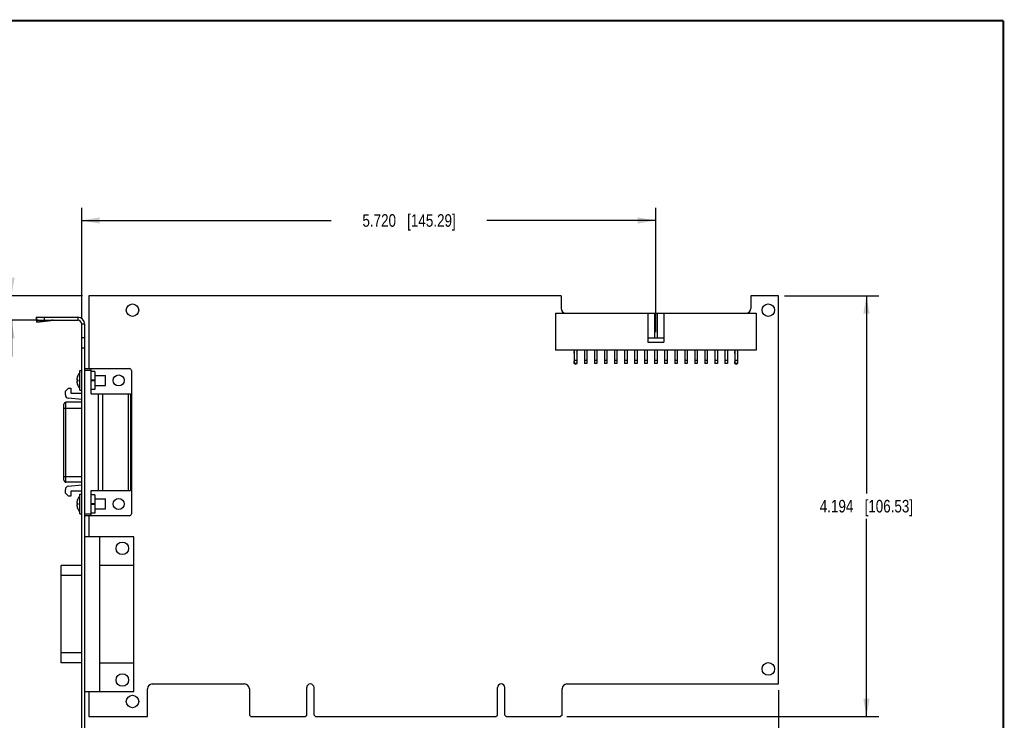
# Model space of a CAD drawing. Header units: inches. Extents: x 0.2 to 16.8, y 0.2 to 10.8.
# Tile 11 of 11: x 7 to 16.8, y 3.8 to 10.8. Entities that reach past the tile are written whole.
import ezdxf

# ---------------------------------------------------------------- set-up
doc = ezdxf.new("R2010")
doc.units = ezdxf.units.IN
doc.header["$LTSCALE"] = 0.935
doc.header["$MEASUREMENT"] = 0
doc.layers.get('0').update_dxf_attribs({"linetype": 'CONTINUOUS'})
doc.layers.add('DIMENSIONS', color=7, linetype='CONTINUOUS')
doc.styles.get("Standard").update_dxf_attribs({"font": 'txt', "width": 0.8})
doc.dimstyles.new('DIMSTYLE_1', dxfattribs={"dimtxt": 0.125, "dimasz": 0.18, "dimexe": 0.18, "dimexo": 0.0625, "dimgap": 0.09, "dimtad": 0, "dimtih": 1, "dimtoh": 1, "dimdec": 3, "dimzin": 4, "dimdsep": 46, "dimtxsty": 'STANDARD', "dimblk": '_FILLED', "dimblk1": '_FILLED', "dimblk2": '_FILLED', "dimcen": 0.09, "dimadec": 0, "dimazin": 0, "dimtp": 0.01, "dimtm": 0.01, "dimtfac": 1, "dimtdec": 3, "dimtofl": 0, "dimtmove": 0, "dimatfit": 3, "dimldrblk": '_FILLED', "dimfxl": 1, "dimtolj": 1, "dimtzin": 4, "dimarcsym": 0})

# ---------------------------------------------------------------- blocks, each defined once
blk = doc.blocks.new('_FILLED')
at = {"color": 0, "linetype": 'BYBLOCK'}
blk.add_solid([(0, 0), (-1, 0.174), (-1, -0.174)], dxfattribs=at)
blk = doc.blocks.new('*D0')
at = {"layer": 'DIMENSIONS', "color": 2, "linetype": 'CONTINUOUS'}
for p, q in [((7.5689, 7.7962), (7.5689, 8.8927)), ((13.2889, 7.6562), (13.2889, 8.8927)), ((7.5689, 8.7677), (10.0551, 8.7677)), ((13.2889, 8.7677), (11.6051, 8.7677))]:
    blk.add_line(p, q, dxfattribs=at)
at = {"layer": 'DIMENSIONS', "color": 2, "linetype": 'CONTINUOUS', "xscale": 0.18, "yscale": 0.18, "zscale": 0.18, "rotation": 180}
blk.add_blockref('_FILLED', (7.5689, 8.7677), dxfattribs=at)
at = {"layer": 'DIMENSIONS', "color": 2, "linetype": 'CONTINUOUS', "xscale": 0.18, "yscale": 0.18, "zscale": 0.18}
blk.add_blockref('_FILLED', (13.2889, 8.7677), dxfattribs=at)
at = {"layer": 'DIMENSIONS', "color": 2, "linetype": 'CONTINUOUS', "insert": (10.8301, 8.8302), "char_height": 0.125, "width": 1.425, "attachment_point": 2, "line_spacing_factor": 0.9}
blk.add_mtext('5.720{\\Ftxt.shx;\\W1.000000;\\H0.125000; }[145.29]', dxfattribs=at)
blk = doc.blocks.new('*D1')
at = {"layer": 'DIMENSIONS', "color": 2, "linetype": 'CONTINUOUS'}
for p, q in [((14.5714, 8.0177), (15.5114, 8.0177)), ((15.3864, 8.0177), (15.3864, 6.0457)), ((15.3864, 3.8237), (15.3864, 5.7957)), ((12.4024, 3.8237), (15.5114, 3.8237))]:
    blk.add_line(p, q, dxfattribs=at)
at = {"layer": 'DIMENSIONS', "color": 2, "linetype": 'CONTINUOUS', "xscale": 0.18, "yscale": 0.18, "zscale": 0.18}
for p, rotation in [((15.3864, 8.0177), 90), ((15.3864, 3.8237), 270)]:
    blk.add_blockref('_FILLED', p, dxfattribs=dict(at, rotation=rotation))
at = {"layer": 'DIMENSIONS', "color": 2, "linetype": 'CONTINUOUS', "insert": (15.3864, 5.9832), "char_height": 0.125, "width": 1.425, "attachment_point": 2, "line_spacing_factor": 0.9}
blk.add_mtext('4.194{\\Ftxt.shx;\\W1.000000;\\H0.125000; }[106.53]', dxfattribs=at)
blk = doc.blocks.new('*D2')
at = {"layer": 'DIMENSIONS', "color": 2, "linetype": 'CONTINUOUS'}
for p, q in [((14.5089, 4.0862), (14.5089, 2.6964)), ((7.5689, 3.3823), (7.5689, 2.6964)), ((7.5689, 2.8214), (10.2639, 2.8214)), ((14.5089, 2.8214), (11.8139, 2.8214))]:
    blk.add_line(p, q, dxfattribs=at)
at = {"layer": 'DIMENSIONS', "color": 2, "linetype": 'CONTINUOUS', "xscale": 0.18, "yscale": 0.18, "zscale": 0.18, "rotation": 180}
blk.add_blockref('_FILLED', (7.5689, 2.8214), dxfattribs=at)
at = {"layer": 'DIMENSIONS', "color": 2, "linetype": 'CONTINUOUS', "xscale": 0.18, "yscale": 0.18, "zscale": 0.18}
blk.add_blockref('_FILLED', (14.5089, 2.8214), dxfattribs=at)
at = {"layer": 'DIMENSIONS', "color": 2, "linetype": 'CONTINUOUS', "insert": (11.0389, 2.8839), "char_height": 0.125, "width": 1.425, "attachment_point": 2, "line_spacing_factor": 0.9}
blk.add_mtext('6.940{\\Ftxt.shx;\\W1.000000;\\H0.125000; }[176.28]', dxfattribs=at)
blk = doc.blocks.new('*D3')
at = {"layer": 'DIMENSIONS', "color": 2, "linetype": 'CONTINUOUS'}
for p, q in [((6.8695, 8.7677), (6.7088, 8.7677)), ((6.8695, 8.0177), (6.8695, 8.7677)), ((7.5764, 8.0177), (6.7445, 8.0177)), ((7.1364, 7.7737), (6.7445, 7.7737)), ((6.8695, 7.7737), (6.8695, 7.4137))]:
    blk.add_line(p, q, dxfattribs=at)
at = {"layer": 'DIMENSIONS', "color": 2, "linetype": 'CONTINUOUS', "xscale": 0.18, "yscale": 0.18, "zscale": 0.18}
for p, rotation in [((6.8695, 8.0177), 270), ((6.8695, 7.7737), 90)]:
    blk.add_blockref('_FILLED', p, dxfattribs=dict(at, rotation=rotation))
at = {"layer": 'DIMENSIONS', "color": 2, "linetype": 'CONTINUOUS', "insert": (6.6463, 8.8302), "char_height": 0.125, "width": 1.025, "attachment_point": 3, "line_spacing_factor": 0.9}
blk.add_mtext('.244{\\Ftxt.shx;\\W1.000000;\\H0.125000; }[6.2]', dxfattribs=at)

msp = doc.modelspace()

# ---------------------------------------------------------------- linework, layer by layer
at = {"color": 7, "linetype": 'CONTINUOUS'}
for p, q in [((7.6389, 8.0177), (7.6389, 7.2917)), ((12.3439, 8.0177), (7.6389, 8.0177)), ((12.3439, 8.0177), (12.3439, 7.8907)), ((14.5089, 8.0177), (14.2339, 8.0177)), ((14.2339, 8.0177), (14.2339, 7.8907)), ((14.5089, 4.1487), (14.5089, 8.0177)), ((7.1163, 7.8015), (7.1175, 7.7832)), ((7.1163, 7.8015), (7.1189, 7.7822)), ((7.1214, 7.7542), (7.1175, 7.7832)), ((7.1189, 7.7737), (7.1189, 7.8037)), ((7.1189, 7.8037), (7.5289, 7.8037)), ((7.1189, 7.7737), (7.5289, 7.7737)), ((7.1202, 7.7725), (7.1214, 7.7542)), ((7.1202, 7.7725), (7.2619, 7.7725)), ((7.1214, 7.7542), (7.2619, 7.7725)), ((7.1989, 7.7737), (7.1989, 7.8037)), ((7.5289, 7.8037), (7.5289, 7.7737)), ((12.2889, 7.8437), (12.2889, 7.4737)), ((12.2889, 7.8437), (14.2889, 7.8437)), ((13.2089, 7.8437), (13.2089, 7.5537)), ((13.2764, 7.8437), (13.2764, 7.5937)), ((13.3014, 7.8437), (13.3014, 7.5937)), ((13.3689, 7.8437), (13.3689, 7.5537)), ((14.2889, 7.8437), (14.2889, 7.4737)), ((7.5689, 3.2497), (7.5689, 7.7337)), ((7.5989, 7.7337), (7.5689, 7.7337)), ((7.5989, 3.2497), (7.5989, 7.7337)), ((7.5989, 7.5967), (7.5689, 7.5967)), ((13.3689, 7.5937), (13.2089, 7.5937)), ((13.2089, 7.5537), (13.3689, 7.5537)), ((7.5989, 7.4967), (7.5689, 7.4967)), ((14.2889, 7.4737), (12.2889, 7.4737)), ((12.4764, 7.4737), (12.4764, 7.3412)), ((12.5014, 7.4737), (12.5014, 7.3412)), ((12.5764, 7.4737), (12.5764, 7.3412)), ((12.6014, 7.4737), (12.6014, 7.3412)), ((12.6764, 7.4737), (12.6764, 7.3412)), ((12.7014, 7.4737), (12.7014, 7.3412)), ((12.7764, 7.4737), (12.7764, 7.3412)), ((12.8014, 7.4737), (12.8014, 7.3412)), ((12.8764, 7.4737), (12.8764, 7.3412)), ((12.9014, 7.4737), (12.9014, 7.3412)), ((12.9764, 7.4737), (12.9764, 7.3412)), ((13.0014, 7.4737), (13.0014, 7.3412)), ((13.0764, 7.4737), (13.0764, 7.3412)), ((13.1014, 7.4737), (13.1014, 7.3412)), ((13.1764, 7.4737), (13.1764, 7.3412)), ((13.2014, 7.4737), (13.2014, 7.3412)), ((13.2764, 7.4737), (13.2764, 7.3412)), ((13.3014, 7.4737), (13.3014, 7.3412)), ((13.3764, 7.4737), (13.3764, 7.3412)), ((13.4014, 7.4737), (13.4014, 7.3412)), ((13.4764, 7.4737), (13.4764, 7.3412)), ((13.5014, 7.4737), (13.5014, 7.3412)), ((13.5764, 7.4737), (13.5764, 7.3412)), ((13.6014, 7.4737), (13.6014, 7.3412)), ((13.6764, 7.4737), (13.6764, 7.3412)), ((13.7014, 7.4737), (13.7014, 7.3412)), ((13.7764, 7.4737), (13.7764, 7.3412)), ((13.8014, 7.4737), (13.8014, 7.3412)), ((13.8764, 7.4737), (13.8764, 7.3412)), ((13.9014, 7.4737), (13.9014, 7.3412)), ((13.9764, 7.4737), (13.9764, 7.3412)), ((14.0014, 7.4737), (14.0014, 7.3412)), ((14.0764, 7.4737), (14.0764, 7.3412)), ((14.1014, 7.4737), (14.1014, 7.3412)), ((12.5014, 7.3737), (12.4764, 7.3737)), ((12.6014, 7.3737), (12.5764, 7.3737)), ((12.7014, 7.3737), (12.6764, 7.3737)), ((12.8014, 7.3737), (12.7764, 7.3737)), ((12.9014, 7.3737), (12.8764, 7.3737)), ((13.0014, 7.3737), (12.9764, 7.3737)), ((13.1014, 7.3737), (13.0764, 7.3737)), ((13.2014, 7.3737), (13.1764, 7.3737)), ((13.3014, 7.3737), (13.2764, 7.3737)), ((13.4014, 7.3737), (13.3764, 7.3737)), ((13.5014, 7.3737), (13.4764, 7.3737)), ((13.6014, 7.3737), (13.5764, 7.3737)), ((13.7014, 7.3737), (13.6764, 7.3737)), ((13.8014, 7.3737), (13.7764, 7.3737)), ((13.9014, 7.3737), (13.8764, 7.3737)), ((14.0014, 7.3737), (13.9764, 7.3737)), ((14.1014, 7.3737), (14.0764, 7.3737)), ((7.5492, 7.0762), (7.5492, 7.271)), ((7.5492, 7.271), (7.5689, 7.271)), ((7.5989, 7.2917), (8.0438, 7.2917)), ((7.6619, 7.272), (7.5989, 7.272)), ((7.6619, 7.0398), (7.6619, 7.2917)), ((7.7012, 7.2642), (7.6619, 7.2642)), ((7.7012, 7.2642), (7.7012, 7.0831)), ((8.0635, 7.272), (8.0635, 5.8445)), ((12.5014, 7.3412), (12.4764, 7.3412)), ((12.6014, 7.3412), (12.5764, 7.3412)), ((12.7014, 7.3412), (12.6764, 7.3412)), ((12.8014, 7.3412), (12.7764, 7.3412)), ((12.9014, 7.3412), (12.8764, 7.3412)), ((13.0014, 7.3412), (12.9764, 7.3412)), ((13.1014, 7.3412), (13.0764, 7.3412)), ((13.2014, 7.3412), (13.1764, 7.3412)), ((13.3014, 7.3412), (13.2764, 7.3412)), ((13.4014, 7.3412), (13.3764, 7.3412)), ((13.5014, 7.3412), (13.4764, 7.3412)), ((13.6014, 7.3412), (13.5764, 7.3412)), ((13.7014, 7.3412), (13.6764, 7.3412)), ((13.8014, 7.3412), (13.7764, 7.3412)), ((13.9014, 7.3412), (13.8764, 7.3412)), ((14.0014, 7.3412), (13.9764, 7.3412)), ((14.1014, 7.3412), (14.0764, 7.3412)), ((7.5192, 7.1795), (7.5292, 7.1795)), ((7.5292, 7.1677), (7.5192, 7.1677)), ((7.5291, 7.2209), (7.5292, 7.2209)), ((7.7012, 7.1756), (7.6619, 7.1756)), ((7.6619, 7.1716), (7.7012, 7.1716)), ((7.7012, 7.2228), (7.8051, 7.2228)), ((7.8051, 7.1244), (7.8051, 7.2228)), ((7.406, 7.0653), (7.4375, 7.0968)), ((7.406, 7.0293), (7.406, 7.0653)), ((7.4375, 7.0968), (7.4591, 7.0968)), ((7.4591, 7.0968), (7.4591, 7.0476)), ((7.5292, 7.1264), (7.5291, 7.1264)), ((7.5492, 7.0762), (7.5689, 7.0762)), ((7.7012, 7.0831), (7.6619, 7.0831)), ((7.7012, 7.1244), (7.8051, 7.1244)), ((7.5689, 6.9838), (7.4342, 6.998)), ((7.4591, 7.0476), (7.5689, 7.0476)), ((7.6619, 7.0398), (8.0556, 7.0398)), ((7.7367, 6.0768), (7.7367, 7.0398)), ((7.7761, 7.0398), (7.7761, 6.0768)), ((8.0359, 6.0768), (8.0359, 7.0398)), ((8.0556, 7.0398), (8.0556, 6.0768)), ((7.3922, 6.1795), (7.3922, 6.937)), ((7.3922, 6.8988), (7.5689, 6.8988)), ((7.4119, 6.1598), (7.4119, 6.9567)), ((7.5689, 6.9567), (7.4119, 6.9567)), ((7.3922, 6.2177), (7.5689, 6.2177)), ((7.406, 6.0512), (7.406, 6.0872)), ((7.5689, 6.1598), (7.4119, 6.1598)), ((7.4342, 6.1185), (7.5689, 6.1327)), ((7.4375, 6.0197), (7.406, 6.0512)), ((7.4591, 6.0197), (7.4375, 6.0197)), ((7.4591, 6.0689), (7.4591, 6.0197)), ((7.5689, 6.0689), (7.4591, 6.0689)), ((7.5291, 5.9901), (7.5292, 5.9901)), ((7.5492, 5.8455), (7.5492, 6.0403)), ((7.5492, 6.0403), (7.5689, 6.0403)), ((7.6619, 5.8248), (7.6619, 6.0768)), ((7.6619, 6.0768), (8.0556, 6.0768)), ((7.7012, 6.0335), (7.6619, 6.0335)), ((7.7012, 6.0335), (7.7012, 5.8523)), ((7.7012, 5.9921), (7.8051, 5.9921)), ((7.8051, 5.8937), (7.8051, 5.9921)), ((7.5192, 5.9488), (7.5292, 5.9488)), ((7.5292, 5.937), (7.5192, 5.937)), ((7.5292, 5.8957), (7.5291, 5.8957)), ((7.7012, 5.9449), (7.6619, 5.9449)), ((7.6619, 5.9409), (7.7012, 5.9409)), ((7.7012, 5.8937), (7.8051, 5.8937)), ((7.5492, 5.8455), (7.5689, 5.8455)), ((7.5989, 5.8445), (7.6619, 5.8445)), ((8.0438, 5.8248), (7.5989, 5.8248)), ((7.6389, 5.8248), (7.6389, 5.6147)), ((7.7012, 5.8523), (7.6619, 5.8523)), ((8.0869, 5.6147), (7.5989, 5.6147)), ((7.7489, 4.0737), (7.7489, 5.6147)), ((8.0869, 4.0737), (8.0869, 5.6147)), ((7.3639, 4.3587), (7.3639, 5.3297)), ((7.5689, 5.3297), (7.3639, 5.3297)), ((8.0869, 5.3292), (7.7489, 5.3292)), ((7.5689, 5.2297), (7.3639, 5.2297)), ((7.5689, 4.4587), (7.3639, 4.4587)), ((7.5689, 4.3587), (7.3639, 4.3587)), ((7.7489, 4.3592), (8.0869, 4.3592)), ((8.2719, 4.1487), (9.1919, 4.1487)), ((12.4019, 4.1487), (14.5089, 4.1487)), ((7.5989, 4.0737), (8.0869, 4.0737)), ((7.6389, 4.0737), (7.6389, 3.8237)), ((8.2249, 3.8237), (8.2249, 4.1017)), ((9.2389, 4.1017), (9.2389, 3.8387)), ((9.8104, 3.8387), (9.8104, 4.1122)), ((9.8834, 3.8387), (9.8834, 4.1122)), ((11.7104, 3.8387), (11.7104, 4.1122)), ((11.7834, 3.8387), (11.7834, 4.1122)), ((12.3549, 3.8387), (12.3549, 4.1017)), ((9.2539, 3.8237), (9.2389, 3.8387)), ((9.7954, 3.8237), (9.8104, 3.8387)), ((9.8984, 3.8237), (9.8834, 3.8387)), ((11.6954, 3.8237), (11.7104, 3.8387)), ((11.7984, 3.8237), (11.7834, 3.8387)), ((12.3549, 3.8387), (12.3399, 3.8237)), ((7.6389, 3.8237), (8.2249, 3.8237)), ((9.2539, 3.8237), (9.7954, 3.8237)), ((9.8984, 3.8237), (11.6954, 3.8237)), ((11.7984, 3.8237), (12.3399, 3.8237))]:
    msp.add_line(p, q, dxfattribs=at)
at = {"color": 7, "linetype": 'CONTINUOUS', "const_width": 0.02}
for points in [[(16.75, 10.7586), (0.25, 10.7586)], [(16.75, 0.2586), (16.75, 10.7586)]]:
    msp.add_lwpolyline(points, dxfattribs=at)
at = {"color": 7, "linetype": 'CONTINUOUS'}
for centre, radius in [((8.0749, 7.8737), 0.0625), ((14.4089, 7.8737), 0.0625), ((7.9373, 7.1736), 0.0551), ((7.9373, 5.9429), 0.0551), ((7.9739, 5.5002), 0.0625), ((14.4089, 4.2987), 0.0625), ((7.9739, 4.1882), 0.0625), ((8.0749, 3.9737), 0.0625)]:
    msp.add_circle(centre, radius, dxfattribs=at)
for centre, radius, start, end in [((12.3909, 7.8907), 0.047, 180, 270), ((14.1869, 7.8907), 0.047, 270, 360), ((7.2839, 7.5689), 0.2048, 90.01352, 96.1856), ((7.5289, 7.7337), 0.07, 0, 90), ((7.5289, 7.7337), 0.04, 0, 90), ((12.4889, 7.4537), 0.0175, 135.58469, 224.41531), ((12.4889, 7.4537), 0.0175, 315.58469, 44.41531), ((14.0889, 7.4537), 0.0175, 135.58469, 224.41531), ((14.0889, 7.4537), 0.0175, 315.58469, 44.41531), ((12.4889, 7.3537), 0.0175, 135.58469, 224.41531), ((12.4889, 7.3537), 0.0175, 315.58469, 44.41531), ((14.0889, 7.3537), 0.0175, 135.58469, 224.41531), ((14.0889, 7.3537), 0.0175, 315.58469, 44.41531), ((8.0438, 7.272), 0.0197, 0, 90), ((12.4889, 7.3537), 0.0175, 225.58469, 314.41531), ((14.0889, 7.3537), 0.0175, 225.58469, 314.41531), ((7.6338, 7.1736), 0.1147, 155.68186, 177.04937), ((7.6338, 7.1736), 0.1147, 182.95063, 204.31814), ((7.6338, 7.1736), 0.1149, 137.40102, 155.71609), ((7.6338, 7.1736), 0.1047, 176.76695, 183.23305), ((7.6338, 7.1736), 0.1149, 204.28391, 222.59898), ((7.4375, 7.0293), 0.0315, 180, 264), ((7.4119, 6.937), 0.0197, 90, 180.00159), ((7.4119, 6.1795), 0.0197, 179.99841, 270), ((7.4375, 6.0872), 0.0315, 96, 180), ((7.6338, 5.9429), 0.1147, 155.68186, 177.04937), ((7.6338, 5.9429), 0.1149, 137.40102, 155.71609), ((7.6338, 5.9429), 0.1147, 182.95063, 204.31814), ((7.6338, 5.9429), 0.1047, 176.76695, 183.23305), ((7.6338, 5.9429), 0.1149, 204.28391, 222.59898), ((8.0438, 5.8445), 0.0197, 270, 360), ((8.2719, 4.1017), 0.047, 90, 180), ((9.1919, 4.1017), 0.047, 0, 90), ((9.8469, 4.1122), 0.0365, 0, 180), ((11.7469, 4.1122), 0.0365, 0, 180), ((12.4019, 4.1017), 0.047, 90, 180)]:
    msp.add_arc(centre, radius, start, end, dxfattribs=at)
for points, knots in [([(7.1189, 7.8037), (7.1188, 7.8037), (7.1185, 7.8037), (7.1182, 7.8036), (7.1179, 7.8034), (7.1175, 7.8032), (7.1172, 7.8028), (7.1169, 7.8025), (7.1166, 7.802), (7.1164, 7.8017), (7.1163, 7.8015)], [0, 0, 0, 0, 0.094519, 0.192705, 0.297814, 0.412496, 0.538775, 0.678132, 0.831633, 1, 1, 1, 1]), ([(7.1189, 7.7737), (7.1189, 7.7737), (7.119, 7.7737), (7.1192, 7.7736), (7.1194, 7.7735), (7.1195, 7.7734), (7.1197, 7.7732), (7.1199, 7.773), (7.12, 7.7728), (7.1201, 7.7726), (7.1202, 7.7725)], [0, 0, 0, 0, 0.085809, 0.176671, 0.276839, 0.389501, 0.516882, 0.660494, 0.821322, 1, 1, 1, 1])]:
    msp.add_open_spline(points, degree=3, knots=knots, dxfattribs=at)

# ---------------------------------------------------------------- dimensions: what is measured, and where the dimension line sits
at = {"layer": 'DIMENSIONS', "color": 2, "linetype": 'CONTINUOUS'}
for base, p1, p2, angle, picture, middle in [((6.8695, 8.0177), (7.1364, 7.7737), (7.5764, 8.0177), 90, '*D3', (5.8838, 8.7677)), ((15.3864, 3.8237), (14.5714, 8.0177), (12.4024, 3.8237), 270, '*D1', (15.2364, 5.9207)), ((7.5689, 2.8214), (14.5089, 4.0862), (7.5689, 3.3823), 180, '*D2', (10.8889, 2.8214))]:
    dim = msp.add_linear_dim(base=base, p1=p1, p2=p2, angle=angle, dimstyle='DIMSTYLE_1', dxfattribs=at)
    dim.commit()
    dim.dimension.update_dxf_attribs({"geometry": picture, "text_midpoint": middle, "dimtype": 160})
dim = msp.add_linear_dim(base=(13.2889, 8.7677), p1=(7.5689, 7.7962), p2=(13.2889, 7.6562), dimstyle='DIMSTYLE_1', dxfattribs=at)
dim.commit()
dim.dimension.update_dxf_attribs({"geometry": '*D0', "text_midpoint": (10.6801, 8.7677), "dimtype": 160})

doc.saveas('drawing.dxf')
